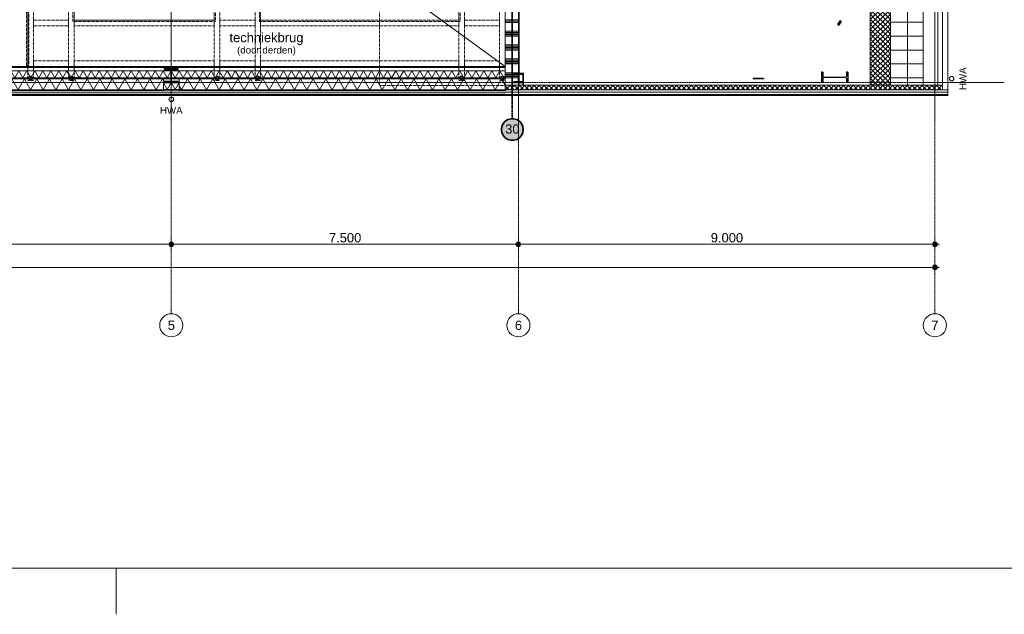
# Model space of a CAD drawing. Extents: x 0 to 92550, y 0 to 59400.
# Tile 58 of 94: x 39964 to 61239, y 0 to 12858. Entities that reach past the tile are written whole.
import ezdxf
from ezdxf.xclip import XClip

# ---------------------------------------------------------------- set-up
doc = ezdxf.new("R2010")
doc.units = 0
doc.header["$MEASUREMENT"] = 0
doc.header["$XCLIPFRAME"] = 0
for name, pattern in [('Streep-punt fijn', [1251.000023, 626.000023, -312.5, 0, -312.5]), ('Streeplijn fijn', [234.119993, 155.999994, -78.119999]), ('Streeplijn grof', [937.5, 625, -312.5]), ('Wipeout_Contour', [100000, 0, -100000])]:
    doc.linetypes.add(name, pattern=pattern)
for name, color, linetype in [('ZZ 21 Buitenwand algemeen', 7, 'Continuous'), ('ZZ 21 Buitenwand spouwblad hsb', 7, 'Continuous'), ('ZZ 21 Buitenwand spouwisolatie', 7, 'Continuous'), ('ZZ 22 Binnenwand metal stud', 7, 'Continuous'), ('ZZ 23 Techniekbrug', 7, 'Continuous'), ('ZZ 27 Gootconstructies', 7, 'Continuous'), ('ZZ 28 HDC staalconstructies', 7, 'Continuous'), ('ZZ 34 Balustrades', 7, 'Continuous'), ('ZZ 41 Buitenwandafwerking gevelhout', 7, 'Continuous'), ('ZZ 42 Aftimmerwerk algemeen', 7, 'Continuous'), ('ZZ 42 Binnenwandafwerking voorzetwand', 7, 'Continuous'), ('ZZ 47 Dakafwerking metalen dakbedekking', 7, 'Continuous'), ('ZZ 52 Hemelwaterafvoeren', 7, 'Continuous'), ('ZZ A Stramien', 7, 'Continuous'), ('ZZ Aankleding 2D tek', 7, 'Continuous'), ('ZZ B Bouwbesluitlijnen', 7, 'Continuous'), ('ZZ Info_tekst Algemeen', 7, 'Continuous'), ('ZZ Maatvoering 1_ 50_100', 7, 'Continuous'), ('ZZ Zone Gebruiksruimten', 7, 'Continuous')]:
    doc.layers.add(name, color=color, linetype=linetype)
doc.styles.add('GENERATED_STYLE_2', font='arial.ttf')
pattern_1 = [(90, (5738.87, 6500), (-200, 0), [])]
pattern_2 = [(90, (5738.867, 6500), (-50, 0), [])]
pattern_3 = [(45, (5738.87, 6500), (-63.63961, 63.63961), [])]
pattern_4 = [(45, (5738.87, 6500), (-53.03301, 53.03301), []), (135, (5738.87, 6500), (53.03301, 53.03301), [])]
pattern_5 = [(45, (5738.87, 6500), (-159.099, 159.099), []), (45, (5685.83, 6553.03), (-159.099, 159.099), [])]

# ---------------------------------------------------------------- blocks, each defined once
blk = doc.blocks.new('*X6')
at = {"layer": 'ZZ 42 Binnenwandafwerking voorzetwand', "color": 7, "linetype": 'Continuous', "lineweight": 5, "ltscale": 0.01}
for p, q in [((35400, 11674), (35444, 11750)), ((35530, 11600), (35444, 11750)), ((35530, 11600), (35617, 11750)), ((35703, 11600), (35617, 11750)), ((35703, 11600), (35790, 11750)), ((35877, 11600), (35790, 11750)), ((35877, 11600), (35963, 11750)), ((36050, 11600), (35963, 11750)), ((36050, 11600), (36136, 11750)), ((36223, 11600), (36136, 11750)), ((36223, 11600), (36310, 11750)), ((36396, 11600), (36310, 11750)), ((36396, 11600), (36483, 11750)), ((36569, 11600), (36483, 11750)), ((36569, 11600), (36656, 11750)), ((36743, 11600), (36656, 11750)), ((36743, 11600), (36829, 11750)), ((36916, 11600), (36829, 11750)), ((36916, 11600), (37002, 11750)), ((37089, 11600), (37002, 11750)), ((37089, 11600), (37176, 11750)), ((37262, 11600), (37176, 11750)), ((37262, 11600), (37349, 11750)), ((37435, 11600), (37349, 11750)), ((37435, 11600), (37522, 11750)), ((37609, 11600), (37522, 11750)), ((37609, 11600), (37695, 11750)), ((37782, 11600), (37695, 11750)), ((37782, 11600), (37868, 11750)), ((37955, 11600), (37868, 11750)), ((37955, 11600), (38042, 11750)), ((38128, 11600), (38042, 11750)), ((38128, 11600), (38215, 11750)), ((38301, 11600), (38215, 11750)), ((38301, 11600), (38388, 11750)), ((38475, 11600), (38388, 11750)), ((38475, 11600), (38561, 11750)), ((38648, 11600), (38561, 11750)), ((38648, 11600), (38734, 11750)), ((38821, 11600), (38734, 11750)), ((38821, 11600), (38908, 11750)), ((38994, 11600), (38908, 11750)), ((38994, 11600), (39081, 11750)), ((39167, 11600), (39081, 11750)), ((39167, 11600), (39254, 11750)), ((39341, 11600), (39254, 11750)), ((39341, 11600), (39427, 11750)), ((39514, 11600), (39427, 11750)), ((39514, 11600), (39600, 11750)), ((39687, 11600), (39600, 11750)), ((39687, 11600), (39774, 11750)), ((39860, 11600), (39774, 11750)), ((39860, 11600), (39947, 11750)), ((40033, 11600), (39947, 11750)), ((40033, 11600), (40120, 11750)), ((40207, 11600), (40120, 11750)), ((40207, 11600), (40293, 11750)), ((40380, 11600), (40293, 11750)), ((40380, 11600), (40466, 11750)), ((40553, 11600), (40466, 11750)), ((40553, 11600), (40640, 11750)), ((40726, 11600), (40640, 11750)), ((40726, 11600), (40813, 11750)), ((40899, 11600), (40813, 11750)), ((40899, 11600), (40986, 11750)), ((41073, 11600), (40986, 11750)), ((41073, 11600), (41159, 11750)), ((41246, 11600), (41159, 11750)), ((41246, 11600), (41333, 11750)), ((41419, 11600), (41333, 11750)), ((41419, 11600), (41506, 11750)), ((41592, 11600), (41506, 11750)), ((41592, 11600), (41679, 11750)), ((41766, 11600), (41679, 11750)), ((41766, 11600), (41852, 11750)), ((41939, 11600), (41852, 11750)), ((41939, 11600), (42025, 11750)), ((42112, 11600), (42025, 11750)), ((42112, 11600), (42199, 11750)), ((42285, 11600), (42199, 11750)), ((42285, 11600), (42372, 11750)), ((42458, 11600), (42372, 11750)), ((42458, 11600), (42545, 11750)), ((42632, 11600), (42545, 11750)), ((42632, 11600), (42718, 11750)), ((42805, 11600), (42718, 11750)), ((42805, 11600), (42891, 11750)), ((42978, 11600), (42891, 11750)), ((42978, 11600), (43065, 11750)), ((43151, 11600), (43065, 11750)), ((43151, 11600), (43238, 11750)), ((43324, 11600), (43238, 11750)), ((43324, 11600), (43411, 11750)), ((43498, 11600), (43411, 11750)), ((43498, 11600), (43584, 11750)), ((43671, 11600), (43584, 11750)), ((43671, 11600), (43757, 11750)), ((43844, 11600), (43757, 11750)), ((43844, 11600), (43931, 11750)), ((44017, 11600), (43931, 11750)), ((44017, 11600), (44104, 11750)), ((44190, 11600), (44104, 11750)), ((44190, 11600), (44277, 11750)), ((44364, 11600), (44277, 11750)), ((44364, 11600), (44450, 11750)), ((44537, 11600), (44450, 11750)), ((44537, 11600), (44623, 11750)), ((44710, 11600), (44623, 11750)), ((44710, 11600), (44797, 11750)), ((44883, 11600), (44797, 11750)), ((44883, 11600), (44970, 11750)), ((45056, 11600), (44970, 11750)), ((45056, 11600), (45143, 11750)), ((45230, 11600), (45143, 11750)), ((45230, 11600), (45316, 11750)), ((45403, 11600), (45316, 11750)), ((45403, 11600), (45489, 11750)), ((45576, 11600), (45489, 11750)), ((45576, 11600), (45663, 11750)), ((45749, 11600), (45663, 11750)), ((45749, 11600), (45836, 11750)), ((45922, 11600), (45836, 11750)), ((45922, 11600), (46009, 11750)), ((46096, 11600), (46009, 11750)), ((46096, 11600), (46182, 11750)), ((46269, 11600), (46182, 11750)), ((46269, 11600), (46355, 11750)), ((46442, 11600), (46355, 11750)), ((46442, 11600), (46529, 11750)), ((46615, 11600), (46529, 11750)), ((46615, 11600), (46702, 11750)), ((46788, 11600), (46702, 11750)), ((46788, 11600), (46875, 11750)), ((46962, 11600), (46875, 11750)), ((46962, 11600), (47048, 11750)), ((47135, 11600), (47048, 11750)), ((47135, 11600), (47221, 11750)), ((47308, 11600), (47221, 11750)), ((47308, 11600), (47395, 11750)), ((47481, 11600), (47395, 11750)), ((47481, 11600), (47568, 11750)), ((47654, 11600), (47568, 11750)), ((47654, 11600), (47741, 11750)), ((47828, 11600), (47741, 11750)), ((47828, 11600), (47914, 11750)), ((48001, 11600), (47914, 11750)), ((48001, 11600), (48088, 11750)), ((48174, 11600), (48088, 11750)), ((48174, 11600), (48261, 11750)), ((48347, 11600), (48261, 11750)), ((48347, 11600), (48434, 11750)), ((48521, 11600), (48434, 11750)), ((48521, 11600), (48607, 11750)), ((48694, 11600), (48607, 11750)), ((48694, 11600), (48780, 11750)), ((48867, 11600), (48780, 11750)), ((48867, 11600), (48954, 11750)), ((49040, 11600), (48954, 11750)), ((49040, 11600), (49127, 11750)), ((49213, 11600), (49127, 11750)), ((49213, 11600), (49300, 11750)), ((49387, 11600), (49300, 11750)), ((49387, 11600), (49473, 11750)), ((49560, 11600), (49473, 11750)), ((49560, 11600), (49646, 11750)), ((49733, 11600), (49646, 11750)), ((49733, 11600), (49820, 11750)), ((49906, 11600), (49820, 11750)), ((49906, 11600), (49993, 11750)), ((50079, 11600), (49993, 11750)), ((50079, 11600), (50166, 11750)), ((50253, 11600), (50166, 11750)), ((50253, 11600), (50339, 11750)), ((50426, 11600), (50339, 11750)), ((50426, 11600), (50454, 11649))]:
    blk.add_line(p, q, dxfattribs=at)
blk = doc.blocks.new('*X8')
at = {"layer": 'ZZ 21 Buitenwand spouwblad hsb', "color": 7, "linetype": 'Continuous', "lineweight": 5, "ltscale": 0.01}
for p, q in [((43457, 11343), (43593, 11578)), ((43729, 11343), (43593, 11578)), ((43729, 11343), (43864, 11578)), ((44000, 11343), (43864, 11578)), ((44000, 11343), (44136, 11578)), ((44271, 11343), (44136, 11578)), ((44271, 11343), (44407, 11578)), ((44543, 11343), (44407, 11578)), ((44543, 11343), (44678, 11578)), ((44814, 11343), (44678, 11578)), ((44814, 11343), (44950, 11578)), ((45085, 11343), (44950, 11578)), ((45085, 11343), (45221, 11578)), ((45357, 11343), (45221, 11578)), ((45357, 11343), (45492, 11578)), ((45628, 11343), (45492, 11578)), ((45628, 11343), (45764, 11578)), ((45899, 11343), (45764, 11578)), ((45899, 11343), (46035, 11578)), ((46171, 11343), (46035, 11578)), ((46171, 11343), (46306, 11578)), ((46442, 11343), (46306, 11578)), ((46442, 11343), (46578, 11578)), ((46713, 11343), (46578, 11578)), ((46713, 11343), (46849, 11578)), ((46985, 11343), (46849, 11578)), ((46985, 11343), (47120, 11578)), ((47256, 11343), (47120, 11578)), ((47256, 11343), (47392, 11578)), ((47527, 11343), (47392, 11578)), ((47527, 11343), (47663, 11578)), ((47799, 11343), (47663, 11578)), ((47799, 11343), (47935, 11578)), ((48070, 11343), (47935, 11578)), ((48070, 11343), (48206, 11578)), ((48342, 11343), (48206, 11578)), ((48342, 11343), (48477, 11578)), ((48613, 11343), (48477, 11578)), ((48613, 11343), (48749, 11578)), ((48884, 11343), (48749, 11578)), ((48884, 11343), (49020, 11578)), ((49156, 11343), (49020, 11578)), ((49156, 11343), (49291, 11578)), ((49427, 11343), (49291, 11578)), ((49427, 11343), (49563, 11578)), ((49698, 11343), (49563, 11578)), ((49698, 11343), (49834, 11578)), ((49970, 11343), (49834, 11578)), ((49970, 11343), (50105, 11578)), ((50241, 11343), (50105, 11578)), ((50241, 11343), (50377, 11578)), ((50454, 11444), (50377, 11578)), ((43457, 11343), (43409, 11427))]:
    blk.add_line(p, q, dxfattribs=at)
blk = doc.blocks.new('*X26')
at = {"layer": 'ZZ 21 Buitenwand spouwblad hsb', "color": 7, "linetype": 'Continuous', "lineweight": 5, "ltscale": 0.01}
for p, q in [((35909, 11429), (35995, 11578)), ((36131, 11343), (35995, 11578)), ((36131, 11343), (36266, 11578)), ((36402, 11343), (36266, 11578)), ((36402, 11343), (36538, 11578)), ((36673, 11343), (36538, 11578)), ((36673, 11343), (36809, 11578)), ((36945, 11343), (36809, 11578)), ((36945, 11343), (37080, 11578)), ((37216, 11343), (37080, 11578)), ((37216, 11343), (37352, 11578)), ((37487, 11343), (37352, 11578)), ((37487, 11343), (37623, 11578)), ((37759, 11343), (37623, 11578)), ((37759, 11343), (37894, 11578)), ((38030, 11343), (37894, 11578)), ((38030, 11343), (38166, 11578)), ((38301, 11343), (38166, 11578)), ((38301, 11343), (38437, 11578)), ((38573, 11343), (38437, 11578)), ((38573, 11343), (38708, 11578)), ((38844, 11343), (38708, 11578)), ((38844, 11343), (38980, 11578)), ((39115, 11343), (38980, 11578)), ((39115, 11343), (39251, 11578)), ((39387, 11343), (39251, 11578)), ((39387, 11343), (39523, 11578)), ((39658, 11343), (39523, 11578)), ((39658, 11343), (39794, 11578)), ((39930, 11343), (39794, 11578)), ((39930, 11343), (40065, 11578)), ((40201, 11343), (40065, 11578)), ((40201, 11343), (40337, 11578)), ((40472, 11343), (40337, 11578)), ((40472, 11343), (40608, 11578)), ((40744, 11343), (40608, 11578)), ((40744, 11343), (40879, 11578)), ((41015, 11343), (40879, 11578)), ((41015, 11343), (41151, 11578)), ((41286, 11343), (41151, 11578)), ((41286, 11343), (41422, 11578)), ((41558, 11343), (41422, 11578)), ((41558, 11343), (41693, 11578)), ((41829, 11343), (41693, 11578)), ((41829, 11343), (41965, 11578)), ((42100, 11343), (41965, 11578)), ((42100, 11343), (42236, 11578)), ((42372, 11343), (42236, 11578)), ((42372, 11343), (42507, 11578)), ((42643, 11343), (42507, 11578)), ((42643, 11343), (42779, 11578)), ((42914, 11343), (42779, 11578)), ((42914, 11343), (43050, 11578)), ((43069, 11546), (43050, 11578))]:
    blk.add_line(p, q, dxfattribs=at)
blk = doc.blocks.new('*X119')
at = {"layer": 'ZZ 22 Binnenwand metal stud', "color": 7, "linetype": 'Continuous', "lineweight": 5, "ltscale": 0.01}
for p, q in [((50609, 12855), (50675, 12855)), ((50609, 12827), (50675, 12827)), ((50609, 12800), (50675, 12800)), ((50675, 12855), (50759, 12855)), ((50675, 12827), (50759, 12827)), ((50675, 12800), (50759, 12800)), ((50609, 12610), (50675, 12610)), ((50609, 12582), (50675, 12582)), ((50609, 12555), (50675, 12555)), ((50675, 12610), (50759, 12610)), ((50675, 12582), (50759, 12582)), ((50675, 12555), (50759, 12555)), ((50609, 12527), (50675, 12527)), ((50609, 12500), (50675, 12500)), ((50675, 12527), (50759, 12527)), ((50675, 12500), (50759, 12500)), ((50609, 12310), (50675, 12310)), ((50609, 12282), (50675, 12282)), ((50609, 12255), (50675, 12255)), ((50609, 12227), (50675, 12227)), ((50609, 12200), (50675, 12200)), ((50675, 12310), (50759, 12310)), ((50675, 12282), (50759, 12282)), ((50675, 12255), (50759, 12255)), ((50675, 12227), (50759, 12227)), ((50675, 12200), (50759, 12200)), ((50609, 12010), (50675, 12010)), ((50609, 11982), (50675, 11982)), ((50609, 11955), (50675, 11955)), ((50609, 11927), (50675, 11927)), ((50675, 12010), (50759, 12010)), ((50675, 11982), (50759, 11982)), ((50675, 11955), (50759, 11955)), ((50675, 11927), (50759, 11927)), ((50609, 11900), (50675, 11900)), ((50609, 11710), (50675, 11710)), ((50675, 11900), (50759, 11900)), ((50675, 11710), (50759, 11710)), ((50609, 11682), (50675, 11682)), ((50609, 11655), (50675, 11655)), ((50609, 11627), (50675, 11627)), ((50609, 11600), (50675, 11600)), ((50675, 11682), (50759, 11682)), ((50675, 11655), (50759, 11655)), ((50675, 11627), (50759, 11627)), ((50675, 11600), (50759, 11600))]:
    blk.add_line(p, q, dxfattribs=at)
blk = doc.blocks.new('*X120')
at = {"layer": 'ZZ 22 Binnenwand metal stud', "color": 7, "linetype": 'Continuous', "lineweight": 5, "ltscale": 0.01}
for p, q in [((50454, 12855), (50604, 12855)), ((50454, 12827), (50604, 12827)), ((50454, 12800), (50604, 12800)), ((50454, 12610), (50604, 12610)), ((50454, 12582), (50604, 12582)), ((50454, 12555), (50604, 12555)), ((50454, 12527), (50604, 12527)), ((50454, 12500), (50604, 12500)), ((50454, 12310), (50604, 12310)), ((50454, 12282), (50604, 12282)), ((50454, 12255), (50604, 12255)), ((50454, 12227), (50604, 12227)), ((50454, 12200), (50604, 12200)), ((50454, 12010), (50604, 12010)), ((50454, 11982), (50604, 11982)), ((50454, 11955), (50604, 11955)), ((50454, 11927), (50604, 11927)), ((50454, 11900), (50604, 11900)), ((50454, 11710), (50604, 11710)), ((50454, 11682), (50604, 11682)), ((50454, 11655), (50604, 11655)), ((50454, 11627), (50604, 11627)), ((50454, 11600), (50604, 11600))]:
    blk.add_line(p, q, dxfattribs=at)
blk = doc.blocks.new('*X204')
at = {"layer": 'ZZ 21 Buitenwand spouwisolatie', "color": 7, "linetype": 'Continuous', "lineweight": 5, "ltscale": 0.01}
for p, q in [((43151, 11350), (43069, 11493)), ((43151, 11350), (43238, 11500)), ((43324, 11350), (43238, 11500)), ((43324, 11350), (43409, 11496))]:
    blk.add_line(p, q, dxfattribs=at)
blk = doc.blocks.new('Drawing_1_1', base_point=(5739, 6500))
at = {"layer": 'ZZ 21 Buitenwand spouwblad hsb', "linetype": 'Continuous', "lineweight": 0, "true_color": 0x7f7f7f}
for points in [[(35909, 11339), (43069, 11339), (43069, 11343), (35909, 11343)], [(43409, 11339), (50454, 11339), (50454, 11343), (43409, 11343)]]:
    blk.add_hatch(color=8, dxfattribs=at).paths.add_polyline_path(points)
at = {"layer": 'ZZ 21 Buitenwand spouwblad hsb', "linetype": 'Continuous', "lineweight": 0, "true_color": 0x000000}
h = blk.add_hatch(dxfattribs=at)
h.set_pattern_fill('325_Hout_plaatmateriaal__BC', color=18, style=0, pattern_type=2)
h.set_pattern_definition(pattern_2)
h.paths.add_polyline_path([(35909, 11321), (43069, 11321), (43069, 11339), (35909, 11339)])
h = blk.add_hatch(dxfattribs=at)
h.set_pattern_fill('325_Hout_plaatmateriaal__BC', color=18, style=0, pattern_type=2)
h.set_pattern_definition(pattern_2)
h.paths.add_polyline_path([(43409, 11321), (50454, 11321), (50454, 11339), (43409, 11339)])
at = {"layer": 'ZZ 28 HDC staalconstructies', "linetype": 'Continuous', "lineweight": 0, "true_color": 0x000000}
h = blk.add_hatch(dxfattribs=at)
h.set_pattern_fill('515_Staal_0001', color=18, style=0, pattern_type=2)
h.set_pattern_definition(pattern_5)
h.paths.add_polyline_path([(57717, 12824), (57690, 12840), (57638, 12755), (57665, 12739)])
h = blk.add_hatch(dxfattribs=at)
h.set_pattern_fill('515_Staal_0001', color=18, style=0, pattern_type=2)
h.set_pattern_definition([(315, (43088.87, 11500), (159.1, 159.1), []), (315, (43035.83, 11446.97), (159.1, 159.1), [])])
h.paths.add_polyline_path([(43089, 11519), (43089, 11500), (43389, 11500), (43389, 11519), (43271, 11519, -0.414214), (43244, 11546), (43244, 11754, -0.414214), (43271, 11781), (43389, 11781), (43389, 11800), (43089, 11800), (43089, 11781), (43206, 11781, -0.414214), (43233, 11754), (43233, 11546, -0.414214), (43206, 11519)])
h = blk.add_hatch(dxfattribs=at)
h.set_pattern_fill('515_Staal_0001', color=18, style=0, pattern_type=2)
h.set_pattern_definition([(135, (5738.87, 6500), (159.099, 159.099), []), (135, (5685.83, 6446.97), (159.099, 159.099), [])])
h.paths.add_polyline_path([(57291, 11500), (57320, 11500), (57320, 11588), (57327, 11597), (57344, 11604), (57369, 11606), (57778, 11606), (57802, 11604), (57820, 11597), (57826, 11588), (57826, 11500), (57856, 11500), (57856, 11720), (57826, 11720), (57826, 11632), (57820, 11622), (57802, 11616), (57778, 11614), (57369, 11614), (57344, 11616), (57327, 11622), (57320, 11632), (57320, 11720), (57291, 11720)])
h = blk.add_hatch(dxfattribs=at)
h.set_pattern_fill('515_Staal_0001', color=18, style=0, pattern_type=2)
h.set_pattern_definition(pattern_5)
h.paths.add_polyline_path([(41289, 11599), (41141, 11599), (41141, 11587), (41289, 11587)])
h = blk.add_hatch(dxfattribs=at)
h.set_pattern_fill('515_Staal_0001', color=18, style=0, pattern_type=2)
h.set_pattern_definition(pattern_5)
h.paths.add_polyline_path([(46409, 11576), (46409, 11588), (46215, 11588), (46215, 11576)])
h = blk.add_hatch(dxfattribs=at)
h.set_pattern_fill('515_Staal_0001', color=18, style=0, pattern_type=2)
h.set_pattern_definition([(315, (50638.87, 11500), (159.1, 159.1), []), (315, (50585.83, 11446.97), (159.1, 159.1), [])])
h.paths.add_polyline_path([(50839, 11500), (50839, 11510), (50760, 11510, -0.414214), (50742, 11528), (50742, 11662, -0.414214), (50760, 11680), (50839, 11680), (50839, 11690), (50639, 11690), (50639, 11680), (50718, 11680, -0.414214), (50736, 11662), (50736, 11528, -0.414214), (50718, 11510), (50639, 11510), (50639, 11500)])
h = blk.add_hatch(dxfattribs=at)
h.set_pattern_fill('515_Staal_0001', color=18, style=0, pattern_type=2)
h.set_pattern_definition(pattern_5)
h.paths.add_polyline_path([(55813, 11576), (56039, 11576), (56039, 11588), (55813, 11588)])
at = {"layer": 'ZZ 41 Buitenwandafwerking gevelhout', "linetype": 'Continuous', "lineweight": 0, "true_color": 0x000000}
h = blk.add_hatch(dxfattribs=at)
h.set_pattern_fill('310_Naaldhout__01__0001', color=18, style=0, pattern_type=2)
h.set_pattern_definition(pattern_3)
h.paths.add_polyline_path([(35457, 11239), (35457, 11218), (50454, 11218), (50454, 11239)])
at = {"layer": 'ZZ 42 Aftimmerwerk algemeen', "linetype": 'Continuous', "lineweight": 0, "true_color": 0x7f7f7f}
for points in [[(50839, 11702), (50639, 11702), (50639, 11690), (50839, 11690)], [(50839, 11690), (50851, 11690), (50851, 11702)], [(50839, 11690), (50851, 11702), (50839, 11702)], [(50839, 11690), (50839, 11439), (50851, 11439), (50851, 11690)]]:
    blk.add_hatch(color=8, dxfattribs=at).paths.add_polyline_path(points)
at = {"layer": 'ZZ 42 Binnenwandafwerking voorzetwand', "linetype": 'Continuous', "lineweight": 0, "true_color": 0x000000}
h = blk.add_hatch(dxfattribs=at)
h.set_pattern_fill('930_Lijnen_vert_200_0001', color=18, style=0, pattern_type=2)
h.set_pattern_definition(pattern_1)
h.paths.add_polyline_path([(35400, 11845), (35400, 11832), (50454, 11832), (50454, 11845)])
h = blk.add_hatch(dxfattribs=at)
h.set_pattern_fill('930_Lijnen_vert_200_0001', color=18, style=0, pattern_type=2)
h.set_pattern_definition(pattern_1)
h.paths.add_polyline_path([(35400, 11820), (50454, 11820), (50454, 11832), (35400, 11832)])
at = {"layer": 'ZZ 47 Dakafwerking metalen dakbedekking', "linetype": 'Continuous', "lineweight": 0, "true_color": 0x000000}
h = blk.add_hatch(dxfattribs=at)
h.set_pattern_fill('415_Isolatie_ruit_0001', color=18, style=0, pattern_type=2)
h.set_pattern_definition([(315, (5738.87, 6500), (53.03301, 53.03301), []), (45, (5738.87, 6500), (-53.03301, 53.03301), [])])
h.paths.add_polyline_path([(58777, 33961), (58344, 33961), (58344, 11439), (58777, 11439)])
h = blk.add_hatch(dxfattribs=at)
h.set_pattern_fill('930_Lijnen_vert_300_0001', color=18, style=0, pattern_type=2)
h.set_pattern_definition([(180, (59738.87, 22700), (0, 300), [])])
h.paths.add_polyline_path([(59486, 11439), (59486, 33961), (58777, 33961), (58777, 11439)])
at = {"layer": 'ZZ B Bouwbesluitlijnen', "linetype": 'Continuous', "lineweight": 0, "true_color": 0x3f0000}
blk.add_hatch(color=18, dxfattribs=at).paths.add_polyline_path([(50371, 10483), (50375, 10442), (50385, 10402), (50403, 10365), (50426, 10332), (50455, 10303), (50489, 10279), (50526, 10262), (50566, 10251), (50606, 10247), (50647, 10251), (50687, 10262), (50724, 10279), (50758, 10303), (50787, 10332), (50810, 10365), (50827, 10402), (50838, 10442), (50842, 10483), (50838, 10524), (50827, 10563), (50810, 10600), (50787, 10634), (50758, 10663), (50724, 10686), (50687, 10704), (50647, 10714), (50606, 10718), (50566, 10714), (50526, 10704), (50489, 10686), (50455, 10663), (50426, 10634), (50403, 10600), (50385, 10563), (50375, 10524)])
at = {"layer": 'ZZ Maatvoering 1_ 50_100', "linetype": 'Continuous', "lineweight": 0, "true_color": 0x000000}
for points in [[(43189, 8000), (43193, 7981), (43204, 7965), (43220, 7954), (43239, 7950), (43258, 7954), (43274, 7965), (43285, 7981), (43289, 8000), (43285, 8019), (43274, 8035), (43258, 8046), (43239, 8050), (43220, 8046), (43204, 8035), (43193, 8019)], [(50689, 8000), (50693, 7981), (50704, 7965), (50720, 7954), (50739, 7950), (50758, 7954), (50774, 7965), (50785, 7981), (50789, 8000), (50785, 8019), (50774, 8035), (50758, 8046), (50739, 8050), (50720, 8046), (50704, 8035), (50693, 8019)], [(59689, 8000), (59693, 7981), (59704, 7965), (59720, 7954), (59739, 7950), (59758, 7954), (59774, 7965), (59785, 7981), (59789, 8000), (59785, 8019), (59774, 8035), (59758, 8046), (59739, 8050), (59720, 8046), (59704, 8035), (59693, 8019)], [(59689, 7500), (59693, 7481), (59704, 7465), (59720, 7454), (59739, 7450), (59758, 7454), (59774, 7465), (59785, 7481), (59789, 7500), (59785, 7519), (59774, 7535), (59758, 7546), (59739, 7550), (59720, 7546), (59704, 7535), (59693, 7519)]]:
    blk.add_hatch(color=18, dxfattribs=at).paths.add_polyline_path(points)
at = {"layer": 'ZZ 21 Buitenwand algemeen', "color": 7, "linetype": 'Continuous', "lineweight": 15, "ltscale": 0.01, "flags": 128}
blk.add_lwpolyline([(50454, 11339), (50454, 11439)], dxfattribs=at)
at = {"layer": 'ZZ 21 Buitenwand spouwblad hsb', "color": 7, "linetype": 'Continuous', "lineweight": 9, "ltscale": 0.01}
for p, q in [((35909, 11343), (43069, 11343)), ((35909, 11339), (43069, 11339)), ((43409, 11343), (50454, 11343)), ((43409, 11339), (50454, 11339))]:
    blk.add_line(p, q, dxfattribs=at)
at = {"layer": 'ZZ 21 Buitenwand spouwblad hsb', "color": 7, "linetype": 'Continuous', "lineweight": 9, "ltscale": 0.01, "flags": 128}
for points in [[(43069, 11578), (35909, 11578)], [(43069, 11343), (43069, 11578)], [(50454, 11578), (43409, 11578)], [(43409, 11343), (43409, 11578)], [(50454, 11343), (50454, 11578)], [(35909, 11321), (43069, 11321)], [(43069, 11339), (43069, 11343)], [(43069, 11321), (43069, 11339)], [(43409, 11339), (43409, 11343)], [(43409, 11321), (43409, 11339)], [(43409, 11321), (50454, 11321)], [(50454, 11339), (50454, 11343)], [(50454, 11321), (50454, 11339)]]:
    blk.add_lwpolyline(points, dxfattribs=at)
at = {"layer": 'ZZ 21 Buitenwand spouwisolatie', "color": 7, "linetype": 'Continuous', "lineweight": 9, "ltscale": 0.01, "flags": 128}
for points in [[(43409, 11500), (43069, 11500)], [(43069, 11500), (43069, 11350)], [(43409, 11350), (43409, 11500)], [(43069, 11350), (43409, 11350)]]:
    blk.add_lwpolyline(points, dxfattribs=at)
at = {"layer": 'ZZ 22 Binnenwand metal stud', "color": 7, "linetype": 'Continuous', "lineweight": 15, "ltscale": 0.01}
for p, q in [((50604, 11439), (50604, 24695)), ((50609, 11439), (50609, 24545))]:
    blk.add_line(p, q, dxfattribs=at)
at = {"layer": 'ZZ 22 Binnenwand metal stud', "color": 7, "linetype": 'Continuous', "lineweight": 15, "ltscale": 0.01, "flags": 128}
for points in [[(50454, 24700), (50454, 11439)], [(50759, 11439), (50759, 24545)], [(50604, 11439), (50454, 11439)], [(50759, 11439), (50609, 11439)]]:
    blk.add_lwpolyline(points, dxfattribs=at)
at = {"layer": 'ZZ 22 Binnenwand metal stud', "color": 7, "linetype": 'Continuous', "lineweight": 5, "ltscale": 0.01, "flags": 128}
blk.add_lwpolyline([(50609, 11439), (50604, 11439)], dxfattribs=at)
at = {"layer": 'ZZ 23 Techniekbrug', "color": 174, "linetype": 'Streeplijn fijn', "lineweight": 5, "ltscale": 0.01, "true_color": 0x0000aa}
for p, q in [((40139, 11542), (40139, 28203)), ((41019, 11542), (41019, 28203)), ((41139, 11542), (41139, 28203)), ((44169, 11542), (44169, 28203)), ((44289, 11542), (44289, 28203)), ((45049, 11542), (45049, 28202)), ((45169, 11542), (45169, 28202)), ((49454, 11542), (49454, 28203)), ((49574, 11542), (49574, 28203)), ((50334, 11542), (50334, 28203)), ((50454, 11542), (50454, 28203)), ((40259, 11542), (40259, 27730)), ((41114, 27830), (41114, 12820)), ((41114, 27830), (41114, 12820)), ((41114, 27830), (41114, 12820)), ((44194, 12820), (44194, 27830)), ((44194, 12820), (44194, 27830)), ((44194, 12820), (44194, 27830)), ((45144, 27830), (45144, 12820)), ((45144, 27830), (45144, 12820)), ((45144, 27830), (45144, 12820)), ((49479, 12820), (49479, 27830)), ((49479, 12820), (49479, 27830)), ((49479, 12820), (49479, 27830)), ((40259, 12845), (41019, 12845)), ((40259, 12725), (40259, 12845)), ((41019, 12725), (41019, 12845)), ((41114, 12820), (44194, 12820)), ((41114, 12820), (44194, 12820)), ((41114, 12820), (44194, 12820)), ((41139, 12845), (44169, 12845)), ((41139, 12725), (41139, 12845)), ((44169, 12725), (44169, 12845)), ((44289, 12845), (45049, 12845)), ((44289, 12725), (44289, 12845)), ((45049, 12725), (45049, 12845)), ((45144, 12820), (49479, 12820)), ((45144, 12820), (49479, 12820)), ((45144, 12820), (49479, 12820)), ((45169, 12845), (49454, 12845)), ((45169, 12725), (45169, 12845)), ((49454, 12725), (49454, 12845)), ((49574, 12845), (50334, 12845)), ((49574, 12725), (49574, 12845)), ((50334, 12725), (50334, 12845)), ((40259, 12725), (41019, 12725)), ((41139, 12725), (44169, 12725)), ((44289, 12725), (45049, 12725)), ((45169, 12725), (49454, 12725)), ((49574, 12725), (50334, 12725)), ((40259, 11965), (41019, 11965)), ((40259, 11845), (40259, 11965)), ((41019, 11845), (41019, 11965)), ((41139, 11965), (44169, 11965)), ((41139, 11845), (41139, 11965)), ((44169, 11845), (44169, 11965)), ((44289, 11965), (45049, 11965)), ((44289, 11845), (44289, 11965)), ((45049, 11845), (45049, 11965)), ((45169, 11965), (49454, 11965)), ((45169, 11845), (45169, 11965)), ((49454, 11845), (49454, 11965)), ((49574, 11965), (50334, 11965)), ((49574, 11845), (49574, 11965)), ((50334, 11845), (50334, 11965)), ((40259, 11845), (41019, 11845)), ((41139, 11845), (44169, 11845)), ((44289, 11845), (45049, 11845)), ((45169, 11845), (49454, 11845)), ((49574, 11845), (50334, 11845)), ((40259, 11542), (40139, 11542)), ((41139, 11542), (41019, 11542)), ((44289, 11542), (44169, 11542)), ((45169, 11542), (45049, 11542)), ((49574, 11542), (49454, 11542)), ((50454, 11542), (50334, 11542))]:
    blk.add_line(p, q, dxfattribs=at)
at = {"layer": 'ZZ 23 Techniekbrug', "color": 174, "linetype": 'Streeplijn fijn', "lineweight": 5, "ltscale": 0.01, "true_color": 0x0000aa, "flags": 128}
for points in [[(40114, 11865), (40164, 11865), (40164, 27830), (40114, 27830)], [(40114, 11865), (40164, 11865), (40164, 27830), (40114, 27830)], [(40114, 11865), (40164, 11865), (40164, 27830), (40114, 27830)], [(40139, 11845), (50454, 11845), (50454, 27850), (49454, 27850), (49454, 12845), (45169, 12845), (45169, 27850), (44169, 27850), (44169, 12845), (41139, 12845), (41139, 27850), (40139, 27850)]]:
    blk.add_lwpolyline(points, close=True, dxfattribs=at)
for points in [[(40199, 11549, 1), (40199, 11637, 1)], [(40199, 11554, -1), (40199, 11632, -1)], [(41079, 11549, 1), (41079, 11637, 1)], [(41079, 11554, -1), (41079, 11632, -1)], [(44229, 11549, 1), (44229, 11637, 1)], [(44229, 11554, -1), (44229, 11632, -1)], [(45109, 11549, 1), (45109, 11637, 1)], [(45109, 11554, -1), (45109, 11632, -1)], [(49514, 11549, 1), (49514, 11637, 1)], [(49514, 11554, -1), (49514, 11632, -1)], [(50394, 11549, 1), (50394, 11637, 1)], [(50394, 11554, -1), (50394, 11632, -1)]]:
    blk.add_lwpolyline(points, format="xyb", close=True, dxfattribs=at)
at = {"layer": 'ZZ 27 Gootconstructies', "color": 7, "linetype": 'Continuous', "lineweight": 9, "ltscale": 0.01}
blk.add_line((59146, 33961), (59146, 11439), dxfattribs=at)
at = {"layer": 'ZZ 28 HDC staalconstructies', "color": 7, "linetype": 'Continuous', "lineweight": 25, "ltscale": 0.01}
for p, q in [((57690, 12840), (57638, 12755)), ((57717, 12824), (57665, 12739)), ((57690, 12840), (57717, 12824)), ((57638, 12755), (57665, 12739)), ((57291, 11720), (57291, 11500)), ((57320, 11720), (57291, 11720)), ((57320, 11720), (57320, 11632)), ((57826, 11720), (57826, 11632)), ((57856, 11720), (57826, 11720)), ((57856, 11720), (57856, 11500)), ((41289, 11599), (41141, 11599)), ((41141, 11599), (41141, 11587)), ((41289, 11587), (41141, 11587)), ((41289, 11599), (41289, 11587)), ((46409, 11588), (46215, 11588)), ((46215, 11588), (46215, 11576)), ((46409, 11576), (46215, 11576)), ((46409, 11588), (46409, 11576)), ((55813, 11588), (55813, 11576)), ((56039, 11588), (55813, 11588)), ((56039, 11576), (55813, 11576)), ((56039, 11588), (56039, 11576)), ((57320, 11500), (57291, 11500)), ((57320, 11632), (57327, 11622)), ((57327, 11597), (57320, 11588)), ((57320, 11588), (57320, 11500)), ((57826, 11632), (57820, 11622)), ((57820, 11597), (57826, 11588)), ((57826, 11588), (57826, 11500)), ((57856, 11500), (57826, 11500))]:
    blk.add_line(p, q, dxfattribs=at)
at = {"layer": 'ZZ 28 HDC staalconstructies', "color": 7, "linetype": 'Continuous', "lineweight": 25, "ltscale": 0.01, "flags": 128}
for points in [[(43089, 11519), (43089, 11500), (43389, 11500), (43389, 11519), (43271, 11519, -0.414214), (43244, 11546), (43244, 11754, -0.414214), (43271, 11781), (43389, 11781), (43389, 11800), (43089, 11800), (43089, 11781), (43206, 11781, -0.414214), (43233, 11754), (43233, 11546, -0.414214), (43206, 11519)], [(50839, 11500), (50839, 11510), (50760, 11510, -0.414214), (50742, 11528), (50742, 11662, -0.414214), (50760, 11680), (50839, 11680), (50839, 11690), (50639, 11690), (50639, 11680), (50718, 11680, -0.414214), (50736, 11662), (50736, 11528, -0.414214), (50718, 11510), (50639, 11510), (50639, 11500)]]:
    blk.add_lwpolyline(points, format="xyb", close=True, dxfattribs=at)
for points in [[(57327, 11622), (57344, 11616), (57369, 11614), (57778, 11614), (57802, 11616), (57820, 11622)], [(57820, 11597), (57802, 11604), (57778, 11606), (57369, 11606), (57344, 11604), (57327, 11597)]]:
    blk.add_lwpolyline(points, dxfattribs=at)
at = {"layer": 'ZZ 41 Buitenwandafwerking gevelhout', "color": 7, "linetype": 'Continuous', "lineweight": 5, "ltscale": 0.01}
blk.add_line((35457, 11277), (50454, 11277), dxfattribs=at)
at = {"layer": 'ZZ 41 Buitenwandafwerking gevelhout', "color": 7, "linetype": 'Continuous', "lineweight": 9, "ltscale": 0.01}
blk.add_line((35457, 11239), (50454, 11239), dxfattribs=at)
at = {"layer": 'ZZ 41 Buitenwandafwerking gevelhout', "color": 7, "linetype": 'Continuous', "lineweight": 5, "ltscale": 0.01, "flags": 128}
for points in [[(50454, 11321), (35457, 11321)], [(50454, 11321), (50454, 11339)]]:
    blk.add_lwpolyline(points, dxfattribs=at)
at = {"layer": 'ZZ 41 Buitenwandafwerking gevelhout', "color": 7, "linetype": 'Continuous', "lineweight": 9, "ltscale": 0.01, "flags": 128}
for points in [[(35457, 11218), (50454, 11218)], [(50454, 11218), (60021, 11218)]]:
    blk.add_lwpolyline(points, dxfattribs=at)
at = {"layer": 'ZZ 42 Aftimmerwerk algemeen', "color": 7, "linetype": 'Continuous', "lineweight": 9, "ltscale": 0.01, "flags": 128}
for points in [[(50851, 11702), (50639, 11702)], [(50639, 11702), (50639, 11690)], [(50851, 11702), (50851, 11690)], [(50639, 11690), (50839, 11690)], [(50839, 11690), (50839, 11439)], [(50851, 11439), (50851, 11690)], [(50851, 11439), (50839, 11439)]]:
    blk.add_lwpolyline(points, dxfattribs=at)
at = {"layer": 'ZZ 42 Binnenwandafwerking voorzetwand', "color": 7, "linetype": 'Continuous', "lineweight": 9, "ltscale": 0.01}
for p, q in [((50454, 11832), (35400, 11832)), ((50454, 11820), (35400, 11820)), ((50454, 11750), (35400, 11750)), ((35430, 11600), (50454, 11600))]:
    blk.add_line(p, q, dxfattribs=at)
at = {"layer": 'ZZ 42 Binnenwandafwerking voorzetwand', "color": 7, "linetype": 'Continuous', "lineweight": 9, "ltscale": 0.01, "flags": 128}
for points in [[(50454, 11845), (35400, 11845)], [(50454, 11832), (50454, 11845)], [(50454, 11820), (50454, 11832)], [(50454, 11600), (50454, 11750)], [(35430, 11578), (50454, 11578)]]:
    blk.add_lwpolyline(points, dxfattribs=at)
at = {"layer": 'ZZ 42 Binnenwandafwerking voorzetwand', "color": 7, "linetype": 'Continuous', "lineweight": 5, "ltscale": 0.01, "flags": 128}
for points in [[(50454, 11750), (50454, 11820)], [(50454, 11578), (50454, 11600)]]:
    blk.add_lwpolyline(points, dxfattribs=at)
at = {"layer": 'ZZ 47 Dakafwerking metalen dakbedekking', "color": 7, "linetype": 'Continuous', "lineweight": 9, "ltscale": 0.01}
for p, q in [((58344, 33961), (58344, 11439)), ((58777, 33961), (58777, 11439)), ((58777, 11439), (58344, 11439))]:
    blk.add_line(p, q, dxfattribs=at)
at = {"layer": 'ZZ 47 Dakafwerking metalen dakbedekking', "color": 7, "linetype": 'Streeplijn fijn', "lineweight": 5, "ltscale": 0.01, "flags": 128}
for points in [[(47739, 11436), (47739, 33961)], [(50454, 11436), (47739, 11436)], [(50454, 11439), (50454, 11436)], [(58777, 11439), (50454, 11439)]]:
    blk.add_lwpolyline(points, dxfattribs=at)
at = {"layer": 'ZZ 47 Dakafwerking metalen dakbedekking', "color": 7, "linetype": 'Continuous', "lineweight": 9, "ltscale": 0.01, "flags": 128}
for points in [[(59486, 33961), (59486, 11439)], [(59486, 11439), (58777, 11439)]]:
    blk.add_lwpolyline(points, dxfattribs=at)
at = {"layer": 'ZZ 52 Hemelwaterafvoeren', "color": 7, "linetype": 'Continuous', "lineweight": 9, "ltscale": 0.01, "flags": 128}
blk.add_lwpolyline([(43239, 11188, 1), (43239, 11088, 1)], format="xyb", close=True, dxfattribs=at)
at = {"layer": 'ZZ A Stramien', "color": 7, "linetype": 'Streep-punt fijn', "lineweight": 9, "ltscale": 0.01}
for p, q in [((43239, 6500), (43239, 52900)), ((50739, 6500), (50739, 52900))]:
    blk.add_line(p, q, dxfattribs=at)
at = {"layer": 'ZZ A Stramien', "color": 7, "linetype": 'Continuous', "lineweight": 9, "ltscale": 0.01}
for centre in [(43239, 6250), (50739, 6250), (59739, 6250)]:
    blk.add_circle(centre, 250, dxfattribs=at)
at = {"layer": 'ZZ A Stramien', "color": 7, "linetype": 'Streep-punt fijn', "lineweight": 9, "ltscale": 0.01}
for p in [(43239, 6500), (43239, 6500), (43239, 6500), (50739, 6500), (50739, 6500), (50739, 6500), (59739, 6500), (59739, 6500), (59739, 6500)]:
    blk.add_point(p, dxfattribs=at)
at = {"layer": 'ZZ Aankleding 2D tek', "color": 7, "linetype": 'Continuous', "lineweight": 5, "ltscale": 0.01}
blk.add_line((50454, 11845), (28524, 27850), dxfattribs=at)
at = {"layer": 'ZZ B Bouwbesluitlijnen', "color": 1, "linetype": 'Streeplijn grof', "lineweight": 35, "ltscale": 0.01}
blk.add_line((50606, 10718), (50606, 11218), dxfattribs=at)
at = {"layer": 'ZZ B Bouwbesluitlijnen', "color": 1, "linetype": 'Continuous', "lineweight": 35, "ltscale": 0.01}
for p, q in [((50452, 10661), (50408, 10610)), ((50509, 10697), (50452, 10661)), ((50573, 10716), (50509, 10697)), ((50640, 10716), (50573, 10716)), ((50704, 10697), (50640, 10716)), ((50760, 10661), (50704, 10697)), ((50804, 10610), (50760, 10661)), ((50381, 10549), (50371, 10483)), ((50371, 10483), (50381, 10416)), ((50408, 10610), (50381, 10549)), ((50832, 10549), (50804, 10610)), ((50842, 10483), (50832, 10549)), ((50832, 10416), (50842, 10483)), ((50381, 10416), (50408, 10356)), ((50408, 10356), (50452, 10305)), ((50452, 10305), (50509, 10269)), ((50509, 10269), (50573, 10250)), ((50573, 10250), (50640, 10250)), ((50640, 10250), (50704, 10269)), ((50704, 10269), (50760, 10305)), ((50760, 10305), (50804, 10356)), ((50804, 10356), (50832, 10416))]:
    blk.add_line(p, q, dxfattribs=at)
at = {"layer": 'ZZ B Bouwbesluitlijnen', "color": 255, "linetype": 'Continuous', "lineweight": 0, "ltscale": 0.01, "flags": 128}
blk.add_lwpolyline([(28371, 28002), (52706, 28002), (52706, 24698), (50606, 24698), (50606, 11218), (60021, 11218), (60021, 34182), (43521, 34182), (43521, 48182), (20739, 48182), (19796, 47414), (19796, 40013), (23639, 40013), (23639, 38400), (28371, 38400)], close=True, dxfattribs=at)
at = {"layer": 'ZZ B Bouwbesluitlijnen', "color": 1, "linetype": 'Streeplijn grof', "lineweight": 35, "ltscale": 0.01, "flags": 128}
for points in [[(50606, 11218), (50606, 24698)], [(50606, 24698), (50606, 11218)]]:
    blk.add_lwpolyline(points, dxfattribs=at)
at = {"layer": 'ZZ B Bouwbesluitlijnen', "color": 1, "linetype": 'Continuous', "lineweight": 35, "ltscale": 0.01}
for p in [(50371, 10483), (50842, 10483)]:
    blk.add_point(p, dxfattribs=at)
at = {"layer": 'ZZ Maatvoering 1_ 50_100', "color": 7, "linetype": 'Continuous', "lineweight": 5, "ltscale": 0.01}
for p, q in [((43239, 8050), (43239, 8187)), ((50739, 8050), (50739, 8187)), ((59739, 8050), (59739, 8187)), ((35789, 8000), (43189, 8000)), ((43239, 7813), (43239, 7950)), ((43289, 8000), (50689, 8000)), ((50739, 7813), (50739, 7950)), ((50789, 8000), (59689, 8000)), ((59739, 7813), (59739, 7950)), ((59789, 8000), (59839, 8000)), ((59739, 7550), (59739, 7688)), ((10339, 7500), (59689, 7500)), ((59739, 7312), (59739, 7450)), ((59789, 7500), (59839, 7500))]:
    blk.add_line(p, q, dxfattribs=at)
for centre in [(43239, 8000), (50739, 8000), (59739, 8000), (59739, 7500)]:
    blk.add_circle(centre, 50, dxfattribs=at)
at = {"layer": 'ZZ Zone Gebruiksruimten', "color": 255, "linetype": 'Continuous', "lineweight": 0, "ltscale": 0.01, "flags": 128}
blk.add_lwpolyline([(50759, 11702), (50851, 11702), (50851, 11439), (58344, 11439), (58344, 24545), (50759, 24545), (50759, 22682), (50817, 22682), (50817, 22518), (50759, 22518), (50759, 17132), (50817, 17132), (50817, 16968), (50759, 16968)], close=True, dxfattribs=at)
at = {"layer": 'ZZ 34 Balustrades', "color": 7, "linetype": 'Continuous', "lineweight": 25, "ltscale": 0.01}
for name in ['*X120', '*X119', '*X6', '*X26', '*X204', '*X8']:
    blk.add_blockref(name, (0, 0), dxfattribs=at)
at = {"layer": 'ZZ A Stramien', "color": 7, "linetype": 'Continuous', "lineweight": 5, "char_height": 200, "attachment_point": 1, "style": 'GENERATED_STYLE_2'}
for s, insert in [('\\A1;{\\pql;\\pt0;\\fArial|b0|i0|c0|p0;\\W1.000000;5}', (43163, 6350)), ('\\A1;{\\pql;\\pt0;\\fArial|b0|i0|c0|p0;\\W1.000000;6}', (50663, 6350)), ('\\A1;{\\pql;\\pt0;\\fArial|b0|i0|c0|p0;\\W1.000000;7}', (59663, 6350))]:
    blk.add_mtext(s, dxfattribs=dict(at, insert=insert))
at = {"layer": 'ZZ B Bouwbesluitlijnen', "color": 1, "linetype": 'Continuous', "lineweight": 35, "insert": (50454, 10492), "char_height": 200, "attachment_point": 4, "style": 'GENERATED_STYLE_2'}
blk.add_mtext('\\A1;{\\pql;\\fArial|b0|i0|c0|p0;\\W1.000000;30}', dxfattribs=at)
at = {"layer": 'ZZ Info_tekst Algemeen', "color": 174, "linetype": 'Continuous', "lineweight": 5, "true_color": 0x0000aa, "insert": (45296, 12326), "char_height": 200, "attachment_point": 5, "line_spacing_factor": 0.882447, "style": 'GENERATED_STYLE_2'}
blk.add_mtext('\\A1;{\\pqc;\\fArial|b0|i0|c0|p0;\\W1.000000;techniekbrug\\P\\pqc;\\fArial|b0|i0|c0|p0;\\H0.750000x;\\W1.000000;(door derden)}', dxfattribs=at)
at = {"layer": 'ZZ Info_tekst Algemeen', "color": 7, "linetype": 'Continuous', "lineweight": 5, "insert": (60342, 11582), "char_height": 150, "attachment_point": 5, "rotation": 90, "style": 'GENERATED_STYLE_2'}
blk.add_mtext('\\A1;{\\pqc;\\fArial|b0|i0|c0|p0;\\W1.000000;HWA}', dxfattribs=at)
at = {"layer": 'ZZ Info_tekst Algemeen', "color": 7, "linetype": 'Continuous', "lineweight": 5, "insert": (43239, 10897), "char_height": 150, "attachment_point": 5, "style": 'GENERATED_STYLE_2'}
blk.add_mtext('\\A1;{\\pqc;\\fArial|b0|i0|c0|p0;\\W1.000000;HWA}', dxfattribs=at)
at = {"layer": 'ZZ Maatvoering 1_ 50_100', "color": 7, "linetype": 'Continuous', "lineweight": 5, "char_height": 200, "width": 686.38, "attachment_point": 7, "style": 'GENERATED_STYLE_2'}
for s, insert in [('\\A1;{\\pql;\\fArial|b0|i0|c0|p0;\\W1.000000;7.500}', (46646, 8040)), ('\\A1;{\\pql;\\fArial|b0|i0|c0|p0;\\W1.000000;9.000}', (54896, 8040))]:
    blk.add_mtext(s, dxfattribs=dict(at, insert=insert))
at = {"color": 254, "linetype": 'Wipeout_Contour', "lineweight": 0, "ltscale": 260150.079957}
blk.add_wipeout([(60000, 34061), (60000, 11339), (60021, 11339), (60021, 34061)], dxfattribs=at).dxf.layer = 'ZZ 41 Buitenwandafwerking gevelhout'
at = {"color": 254, "linetype": 'Wipeout_Contour', "lineweight": 0, "ltscale": 260018.574238}
blk.add_wipeout([(59950, 34061), (59950, 11339), (60000, 11339), (60000, 34061)], dxfattribs=at).dxf.layer = 'ZZ 41 Buitenwandafwerking gevelhout'
at = {"color": 254, "linetype": 'Wipeout_Contour', "lineweight": 0, "ltscale": 259833.36967}
blk.add_wipeout([(59900, 34061), (59900, 11339), (59950, 11339), (59950, 34061)], dxfattribs=at).dxf.layer = 'ZZ 41 Buitenwandafwerking gevelhout'
at = {"layer": 'ZZ 41 Buitenwandafwerking gevelhout', "linetype": 'Continuous', "lineweight": 0, "true_color": 0x000000}
h = blk.add_hatch(dxfattribs=at)
h.set_pattern_fill('310_Naaldhout__01__0001', color=18, style=0, pattern_type=2)
h.set_pattern_definition(pattern_3)
h.paths.add_polyline_path([(50454, 11218), (60021, 11218), (60000, 11239), (50454, 11239)])
h = blk.add_hatch(dxfattribs=at)
h.set_pattern_fill('310_Naaldhout__01__0001', color=18, style=0, pattern_type=2)
h.set_pattern_definition(pattern_3)
h.paths.add_polyline_path([(60000, 11239), (60021, 11218), (60021, 11239)])
at = {"layer": 'ZZ 27 Gootconstructies', "color": 7, "linetype": 'Continuous', "lineweight": 9, "ltscale": 0.01}
for p in [(59800, 33961), (59146, 11439)]:
    blk.add_line(p, (59800, 11439), dxfattribs=at)
at = {"layer": 'ZZ 41 Buitenwandafwerking gevelhout', "color": 7, "linetype": 'Continuous', "lineweight": 5, "ltscale": 0.01}
for p, q in [((50454, 11289), (59950, 11289)), ((59900, 11339), (59950, 11339)), ((59900, 11339), (59950, 11339)), ((59950, 11339), (60000, 11339)), ((59950, 11339), (60000, 11339)), ((59950, 11289), (60000, 11289)), ((60000, 11339), (60021, 11339)), ((60000, 11339), (60021, 11339)), ((60000, 11289), (60021, 11289))]:
    blk.add_line(p, q, dxfattribs=at)
at = {"layer": 'ZZ 41 Buitenwandafwerking gevelhout', "color": 7, "linetype": 'Continuous', "lineweight": 9, "ltscale": 0.01}
for p, q in [((50454, 11239), (60000, 11239)), ((60000, 11239), (60021, 11239))]:
    blk.add_line(p, q, dxfattribs=at)
at = {"layer": 'ZZ 41 Buitenwandafwerking gevelhout', "color": 7, "linetype": 'Continuous', "lineweight": 15, "ltscale": 0.01, "flags": 128}
for points in [[(59900, 34061), (59900, 11339)], [(60021, 11339), (60021, 34061)]]:
    blk.add_lwpolyline(points, dxfattribs=at)
at = {"layer": 'ZZ 41 Buitenwandafwerking gevelhout', "color": 7, "linetype": 'Continuous', "lineweight": 5, "ltscale": 0.01, "flags": 128}
for points in [[(59900, 11339), (50454, 11339)], [(60021, 11289), (60021, 11339)], [(60021, 11239), (60021, 11289)]]:
    blk.add_lwpolyline(points, dxfattribs=at)
at = {"layer": 'ZZ 41 Buitenwandafwerking gevelhout', "color": 7, "linetype": 'Continuous', "lineweight": 9, "ltscale": 0.01, "flags": 128}
blk.add_lwpolyline([(60021, 11218), (60021, 11239)], dxfattribs=at)
at = {"layer": 'ZZ 52 Hemelwaterafvoeren', "color": 7, "linetype": 'Continuous', "lineweight": 9, "ltscale": 0.01, "flags": 128}
blk.add_lwpolyline([(60051, 11582, -1), (60151, 11582, -1)], format="xyb", close=True, dxfattribs=at)
at = {"color": 254, "linetype": 'Wipeout_Contour', "lineweight": 0, "ltscale": 259494.183791}
blk.add_wipeout([(59800, 33961), (59800, 11439), (59900, 11439), (59900, 33961)], dxfattribs=at).dxf.layer = 'ZZ 21 Buitenwand algemeen'
at = {"layer": 'ZZ 21 Buitenwand algemeen', "linetype": 'Continuous', "lineweight": 0, "true_color": 0x000000}
h = blk.add_hatch(dxfattribs=at)
h.set_pattern_fill('415_Isolatie_ruit_0001', color=18, style=0, pattern_type=2)
h.set_pattern_definition(pattern_4)
h.paths.add_polyline_path([(59800, 11439), (50454, 11439), (50454, 11339), (59900, 11339)])
h = blk.add_hatch(dxfattribs=at)
h.set_pattern_fill('415_Isolatie_ruit_0001', color=18, style=0, pattern_type=2)
h.set_pattern_definition(pattern_4)
h.paths.add_polyline_path([(59800, 11439), (59900, 11339), (59900, 11439)])
at = {"layer": 'ZZ 21 Buitenwand algemeen', "color": 7, "linetype": 'Continuous', "lineweight": 15, "ltscale": 0.01}
blk.add_line((59800, 11439), (59900, 11439), dxfattribs=at)
blk.add_line((59800, 11439), (59900, 11439), dxfattribs=at)
at = {"layer": 'ZZ 21 Buitenwand algemeen', "color": 7, "linetype": 'Continuous', "lineweight": 15, "ltscale": 0.01, "flags": 128}
for points in [[(59800, 33961), (59800, 11439)], [(59900, 11439), (59900, 33961)], [(59800, 11439), (50454, 11439)], [(50454, 11339), (59900, 11339)], [(59900, 11339), (59900, 11439)]]:
    blk.add_lwpolyline(points, dxfattribs=at)
at = {"layer": 'ZZ A Stramien', "color": 7, "linetype": 'Streep-punt fijn', "lineweight": 9, "ltscale": 0.01}
for p, q in [((59739, 6500), (59739, 52900)), ((8789, 11500), (61239, 11500))]:
    blk.add_line(p, q, dxfattribs=at)

msp = doc.modelspace()

# ---------------------------------------------------------------- linework, layer by layer
at = {"color": 7, "linetype": 'Continuous', "lineweight": 5, "ltscale": 0.01}
msp.add_line((42050, 1000), (42050, 0), dxfattribs=at)

# ---------------------------------------------------------------- block references
at = {"color": 7, "linetype": 'Continuous', "lineweight": 25, "ltscale": 0.01}
ref = msp.add_blockref('Drawing_1_1', (5739, 6500), dxfattribs=at)
XClip(ref).set_block_clipping_path([(1000, 1000), (74950, 58400)])

# ---------------------------------------------------------------- next in the draw order: linework, layer by layer
at = {"color": 7, "linetype": 'Continuous', "lineweight": 15, "ltscale": 0.01, "flags": 128}
msp.add_lwpolyline([(1000, 58400), (83100, 58400), (83100, 1000), (1000, 1000)], close=True, dxfattribs=at)

doc.saveas('drawing.dxf')
